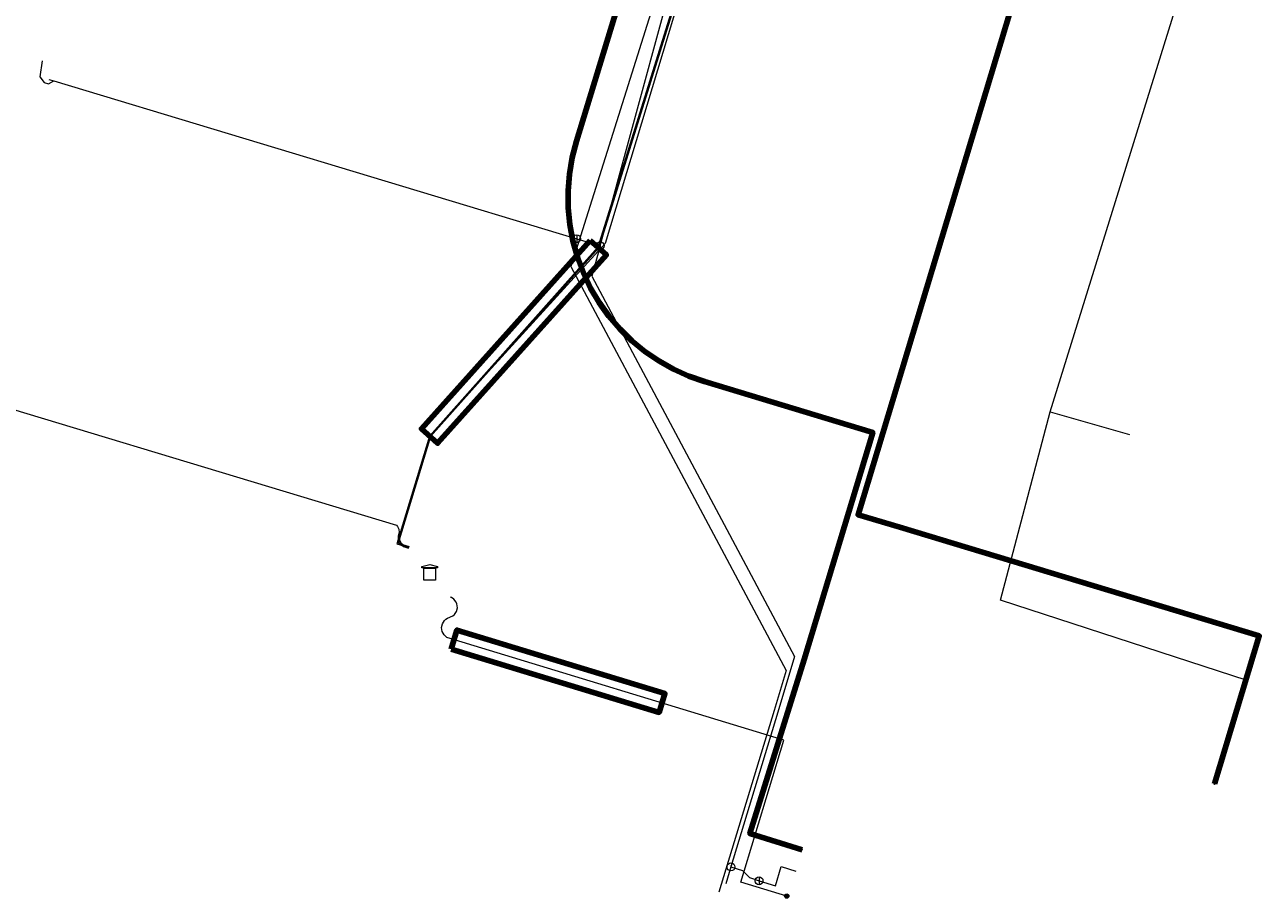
# Model space of a CAD drawing. Extents: x 152558 to 154479, y 462974 to 463683.
# Tile 14 of 256: x 152783 to 152846, y 463335 to 463379. Entities that reach past the tile are written whole.
import ezdxf
from ezdxf.enums import TextEntityAlignment as Align
from ezdxf.lldxf.tags import DXFTag

# ---------------------------------------------------------------- set-up
doc = ezdxf.new("R2010")
doc.units = 0
doc.header["$LTSCALE"] = 0.2
doc.layers.get('0').update_dxf_attribs({"linetype": 'CONTINUOUS'})
for name, color, linetype, lineweight in [('B-RO-KL-DATA_HULPSTUK_KPN BV-S', 90, 'CONTINUOUS', 25), ('B-RO-KL-DATA_HULPSTUK_STEDIN NETBEHEER BV-S', 90, 'CONTINUOUS', 25), ('B-RO-KL-DATA_KABELBED_KPN BV-G', 90, 'CONTINUOUS', 100), ('B-RO-KL-DATA_REGGEFIBER OPERATOR BV-G', 90, 'KL-DATA-N', 18), ('B-RO-KL-DATA_STEDIN NETBEHEER BV-G', 90, 'KL-DATA-N', 18), ('B-RO-KL-ET_LS_400 V_STEDIN NETBEHEER BV-G', 190, 'KL-LS-N', 18), ('B-RO-KL-ET_LS_HULPSTUK_STEDIN NETBEHEER BV-S', 190, 'CONTINUOUS', 25), ('B-RO-KL-ET_LS_MANTELBUIS_PVC_125_STEDIN NETBEHEER BV-G', 190, 'CONTINUOUS', 100), ('B-RO-KL-ET_LS_MANTELBUIS_STEDIN NETBEHEER BV-G', 190, 'CONTINUOUS', 100), ('B-RO-KL-ET_MS_10 KV_STEDIN NETBEHEER BV-G', 130, 'KL-MS-N', 18), ('B-RO-KL-ET_MS_HULPSTUK_STEDIN NETBEHEER BV-S', 130, 'CONTINUOUS', 25), ('B-RO-KL-ET_MS_MANTELBUIS_STEDIN NETBEHEER BV-G', 130, 'CONTINUOUS', 100), ('B-RO-KL-GAS_LD_ASBESTCEMENT_124_0.1 BAR_STEDIN NETBEHEER BV-G', 50, 'KL-GAS-LD-N', 18), ('B-RO-KL-GAS_LD_HULPSTUK_STEDIN NETBEHEER BV-S', 50, 'CONTINUOUS', 25), ('B-RO-KL-GAS_LD_KOPER_54_0.1 BAR_STEDIN NETBEHEER BV-G', 50, 'KL-GAS-LD-N', 18), ('B-RO-KL-GAS_LD_PE_63_0.1 BAR_STEDIN NETBEHEER BV-G', 50, 'KL-GAS-LD-N', 18), ('B-RO-KL-WATER_100_VITENS-G', 170, 'KL-WATER-N', 18), ('B-RO-KL-WATER_HULPSTUK_VITENS-S', 170, 'CONTINUOUS', 25)]:
    doc.layers.add(name, color=color, linetype=linetype, lineweight=lineweight)
doc.styles.add('NLCS-ISO', font='NLCS-ISO.ttf')
tags = doc.linetypes.add('KL-DATA-N', pattern='A,4,-1,[101,NLCS.SHX,S=0.5,R=0,X=0,Y=0],-1,4,-1,["D",Standard,S=1,R=0,X=-0.25,Y=-0.5],-1.5', length=12.5).pattern_tags.tags
tags[18] = DXFTag(74, 10)
tags = doc.linetypes.add('KL-GAS-LD-N', pattern='A,4,-1,[69,NLCS.SHX,S=0.5,R=0,X=0,Y=0],-1,4,-1,["L",Standard,S=1,R=0,X=0.25,Y=-0.5],-2', length=13).pattern_tags.tags
tags[18] = DXFTag(74, 10)
tags = doc.linetypes.add('KL-LS-N', pattern='A,4,-1,[103,NLCS.SHX,S=0.75,R=0,X=0,Y=0],-1,4,-1,["L",Standard,S=1,R=0,X=0,Y=-0.5],-2', length=13).pattern_tags.tags
tags[18] = DXFTag(74, 10)
tags = doc.linetypes.add('KL-MS-N', pattern='A,4,-1,[103,NLCS.SHX,S=0.75,R=0,X=0,Y=0],-1,4,-1,["M",Standard,S=1,R=0,X=0,Y=-0.5],-2', length=13).pattern_tags.tags
tags[18] = DXFTag(74, 10)
doc.linetypes.add('KL-WATER-N', pattern='A,7,-0.5,[168,NLCS.SHX,S=0.75,R=0,X=0.75,Y=0],-2', length=9.5)

# ---------------------------------------------------------------- blocks, each defined once
blk = doc.blocks.new('SKL-WTB_HULP_AFSLUITER-SO')
at = {"color": 0, "linetype": 'ByBlock', "lineweight": 18}
blk.add_lwpolyline([(0, 0.8), (0, -0.8)], dxfattribs=at)
blk.add_circle((0, 0), 1, dxfattribs=at)
at = {"color": 0, "linetype": 'ByBlock', "lineweight": 18, "style": 'NLCS-ISO', "flags": 1}
for tag, p in [('TYPE', (1.5, 0)), ('OMSCHRIJVING', (1.5, -3)), ('LABEL', (1.5, -1.5))]:
    blk.add_attdef(tag, p, '', height=1, dxfattribs=at)
blk = doc.blocks.new('SKL-WTB_HULP_T STUK-SO')
at = {"color": 0, "linetype": 'ByBlock', "lineweight": 18}
blk.add_circle((0, 0), 1, dxfattribs=at)
at = {"color": 0, "linetype": 'ByBlock', "lineweight": -2, "style": 'NLCS-ISO'}
blk.add_text('T', height=1, dxfattribs=at).set_placement((0, 0), align=Align.MIDDLE_CENTER)
at = {"color": 0, "linetype": 'ByBlock', "lineweight": 18, "style": 'NLCS-ISO', "flags": 1}
for tag, p in [('TYPE', (1.5, 0)), ('OMSCHRIJVING', (1.5, -3)), ('LABEL', (1.5, -1.5))]:
    blk.add_attdef(tag, p, '', height=1, dxfattribs=at)
blk = doc.blocks.new('SKL-WTB_HULP_MOF-SO')
at = {"linetype": 'ByBlock', "lineweight": 18}
h = blk.add_hatch(color=0, dxfattribs=at)
h.dxf.hatch_style = 1
h.paths.add_polyline_path([(-0.5625, 0, 1), (0.5625, 0, 1)])
at = {"color": 0, "linetype": 'ByBlock', "lineweight": 18}
blk.add_circle((0, 0), 0.5625, dxfattribs=at)
at = {"color": 0, "linetype": 'ByBlock', "lineweight": 18, "style": 'NLCS-ISO', "flags": 1}
for tag, p in [('TYPE', (1.5, 0)), ('OMSCHRIJVING', (1.5, -3)), ('LABEL', (1.5, -1.5))]:
    blk.add_attdef(tag, p, '', height=1, dxfattribs=at)
blk = doc.blocks.new('SKL-WTB_HULP_TECHNISCH GEBOUW-SO')
at = {"color": 0, "linetype": 'ByBlock', "lineweight": 18}
for points in [[(-2, 1.5), (0, 2), (2, 1.5), (2, 1.18), (-2, 1.18)], [(-1.5, 1.02), (1.5, 1.02), (1.5, -2), (-1.5, -2)]]:
    blk.add_lwpolyline(points, close=True, dxfattribs=at)
at = {"color": 0, "linetype": 'ByBlock', "lineweight": 18, "style": 'NLCS-ISO', "flags": 1}
for tag, p in [('TYPE', (2.5, 0)), ('OMSCHRIJVING', (2.5, -3)), ('LABEL', (2.5, -1.5))]:
    blk.add_attdef(tag, p, '', height=1, dxfattribs=at)
blk = doc.blocks.new('SKL-WTB_HULP_OVERIG-SO')
at = {"color": 0, "linetype": 'ByBlock', "lineweight": 18}
for points in [[(-0.14, 0.14), (0.14, -0.14)], [(0.14, 0.14), (-0.14, -0.14)]]:
    blk.add_lwpolyline(points, dxfattribs=at)
at = {"color": 0, "linetype": 'ByBlock', "lineweight": 18, "style": 'NLCS-ISO', "flags": 1}
for tag, p in [('TYPE', (1.5, 0)), ('OMSCHRIJVING', (1.5, -3)), ('LABEL', (1.5, -1.5))]:
    blk.add_attdef(tag, p, '', height=1, dxfattribs=at)

msp = doc.modelspace()

# ---------------------------------------------------------------- linework, layer by layer
at = {"layer": 'B-RO-KL-DATA_KABELBED_KPN BV-G', "flags": 128}
for points in [[(152838.871, 463399.016), (152838.765, 463398.664), (152825.304, 463354.137), (152827.414, 463353.501), (152845.603, 463348.008), (152843.335, 463340.529)], [(152815.253, 463386.717), (152811.06, 463373.018), (152810.847, 463372.195), (152810.707, 463371.357), (152810.64, 463370.509), (152810.648, 463369.659), (152810.73, 463368.813), (152810.885, 463367.978), (152811.113, 463367.159), (152811.412, 463366.363), (152811.779, 463365.596), (152812.211, 463364.864), (152812.706, 463364.173), (152813.259, 463363.528), (152813.867, 463362.933), (152814.524, 463362.394), (152815.226, 463361.914), (152815.966, 463361.498), (152816.741, 463361.147), (152817.543, 463360.866), (152826.046, 463358.296), (152822.573, 463346.815), (152819.834, 463338.012), (152822.474, 463337.202)]]:
    msp.add_lwpolyline(points, dxfattribs=at)
at = {"layer": 'B-RO-KL-DATA_REGGEFIBER OPERATOR BV-G', "flags": 128}
for points in [[(152835.032, 463359.332), (152842.415, 463383.124), (152845.228, 463396.97)], [(152843.31, 463340.544), (152844.987, 463345.751), (152832.51, 463349.81), (152835.032, 463359.332)], [(152835.032, 463359.332), (152839.033, 463358.197)]]:
    msp.add_lwpolyline(points, dxfattribs=at)
at = {"layer": 'B-RO-KL-DATA_STEDIN NETBEHEER BV-G', "flags": 128}
msp.add_lwpolyline([(152746.013, 463428.801), (152746.145, 463427.505), (152825.102, 463403.632), (152825.231, 463403.58), (152825.349, 463403.507), (152825.453, 463403.413), (152825.539, 463403.304), (152825.605, 463403.181), (152825.649, 463403.048), (152825.668, 463402.91), (152825.664, 463402.771), (152825.576, 463402.442), (152822.023, 463399.339), (152812.148, 463367.658), (152803.626, 463358.115), (152801.972, 463352.662), (152802.582, 463352.478)], dxfattribs=at)
at = {"layer": 'B-RO-KL-ET_LS_400 V_STEDIN NETBEHEER BV-G', "flags": 128}
for points in [[(152829.276, 463412.118), (152829.261, 463412.07), (152828.784, 463412.218), (152825.963, 463403.622), (152825.576, 463402.442), (152822.023, 463399.339), (152812.521, 463367.857), (152803.626, 463358.114), (152802.1, 463353.051), (152802.116, 463352.868), (152802.199, 463352.703), (152802.338, 463352.581), (152802.586, 463352.49)], [(152775.037, 463361.314), (152775.154, 463361.7), (152801.952, 463353.606), (152802.009, 463353.547), (152802.082, 463353.4), (152802.09, 463353.236), (152802.05, 463353.056), (152802.049, 463352.954), (152802.106, 463352.758), (152802.23, 463352.597), (152802.313, 463352.537), (152802.572, 463352.442)], [(152821.698, 463334.857), (152819.378, 463335.56), (152821.549, 463342.739), (152804.506, 463347.935), (152804.361, 463348.067), (152804.269, 463348.241), (152804.242, 463348.435), (152804.284, 463348.627), (152804.388, 463348.793), (152804.461, 463348.859), (152804.544, 463348.912), (152804.815, 463349.022), (152804.888, 463349.086), (152804.994, 463349.248), (152805.038, 463349.436), (152805.014, 463349.628), (152804.976, 463349.718), (152804.857, 463349.87), (152804.735, 463349.957), (152804.691, 463349.972)]]:
    msp.add_lwpolyline(points, dxfattribs=at)
at = {"layer": 'B-RO-KL-ET_LS_MANTELBUIS_PVC_125_STEDIN NETBEHEER BV-G', "flags": 128}
msp.add_lwpolyline([(152804.719, 463347.347), (152815.241, 463344.14), (152815.533, 463345.096), (152805.011, 463348.303), (152804.719, 463347.347)], dxfattribs=at)
at = {"layer": 'B-RO-KL-ET_LS_MANTELBUIS_STEDIN NETBEHEER BV-G', "flags": 128}
msp.add_lwpolyline([(152811.757, 463368.009), (152803.216, 463358.483), (152804.036, 463357.749), (152812.577, 463367.275), (152811.757, 463368.009)], dxfattribs=at)
at = {"layer": 'B-RO-KL-ET_MS_10 KV_STEDIN NETBEHEER BV-G', "flags": 128}
for points in [[(152826.229, 463415.553), (152829.385, 463414.583), (152829.459, 463414.537), (152829.578, 463414.41), (152829.646, 463414.249), (152829.655, 463414.076), (152829.021, 463411.992), (152825.576, 463402.442), (152822.023, 463399.339), (152812.148, 463367.658), (152803.626, 463358.115), (152801.972, 463352.662), (152802.582, 463352.478)], [(152831.628, 463413.928), (152830.214, 463414.329), (152830.116, 463414.329), (152829.929, 463414.273), (152829.778, 463414.15), (152829.723, 463414.069), (152829.068, 463411.976), (152825.618, 463402.412), (152822.067, 463399.311), (152812.193, 463367.633), (152803.671, 463358.09), (152802.034, 463352.696), (152802.597, 463352.526)]]:
    msp.add_lwpolyline(points, dxfattribs=at)
at = {"layer": 'B-RO-KL-ET_MS_MANTELBUIS_STEDIN NETBEHEER BV-G', "flags": 128}
msp.add_lwpolyline([(152811.757, 463368.009), (152803.216, 463358.483), (152804.036, 463357.749), (152812.577, 463367.275), (152811.757, 463368.009)], dxfattribs=at)
at = {"layer": 'B-RO-KL-GAS_LD_ASBESTCEMENT_124_0.1 BAR_STEDIN NETBEHEER BV-G', "flags": 128}
for points in [[(152812.26, 463367.734), (152817.264, 463386.113), (152818.536, 463390.325)], [(152784.377, 463376.139), (152784.623, 463376.065), (152811.072, 463368.092)], [(152811.072, 463368.092), (152811.948, 463367.828), (152812.26, 463367.734)], [(152812.26, 463367.734), (152811.84, 463366.191), (152822.095, 463346.962), (152821.248, 463344.162), (152818.877, 463336.33)], [(152818.877, 463336.33), (152818.619, 463335.477)]]:
    msp.add_lwpolyline(points, dxfattribs=at)
at = {"layer": 'B-RO-KL-GAS_LD_KOPER_54_0.1 BAR_STEDIN NETBEHEER BV-G', "flags": 128}
msp.add_lwpolyline([(152784.033, 463377.081), (152783.921, 463376.276), (152784.141, 463375.989), (152784.351, 463375.926), (152784.623, 463376.065)], dxfattribs=at)
at = {"layer": 'B-RO-KL-GAS_LD_PE_63_0.1 BAR_STEDIN NETBEHEER BV-G', "flags": 128}
for points in [[(152818.877, 463336.33), (152819.457, 463336.152), (152819.815, 463335.789), (152820.297, 463335.629)], [(152820.297, 463335.629), (152821.129, 463335.377), (152821.422, 463336.344), (152822.158, 463336.121)]]:
    msp.add_lwpolyline(points, dxfattribs=at)
at = {"layer": 'B-RO-KL-WATER_100_VITENS-G', "flags": 128}
for points in [[(152820.817, 463405.547), (152819.579, 463401.567), (152820.395, 463397.181), (152811.259, 463368.224), (152811.159, 463367.905), (152811.01, 463367.433)], [(152811.01, 463367.433), (152810.772, 463366.679), (152821.672, 463346.254), (152821.059, 463344.239), (152818.268, 463335.06)]]:
    msp.add_lwpolyline(points, dxfattribs=at)

# ---------------------------------------------------------------- block references
at = {"layer": 'B-RO-KL-DATA_HULPSTUK_KPN BV-S', "xscale": 0.2, "yscale": 0.2, "zscale": 0.2}
for p in [(152843.335, 463340.529), (152822.474, 463337.202)]:
    msp.add_blockref('SKL-WTB_HULP_OVERIG-SO', p, dxfattribs=at)
at = {"layer": 'B-RO-KL-DATA_HULPSTUK_STEDIN NETBEHEER BV-S', "xscale": 0.2, "yscale": 0.2, "zscale": 0.2}
msp.add_blockref('SKL-WTB_HULP_TECHNISCH GEBOUW-SO', (152803.637, 463351.224), dxfattribs=at)
at = {"layer": 'B-RO-KL-ET_LS_HULPSTUK_STEDIN NETBEHEER BV-S', "xscale": 0.2, "yscale": 0.2, "zscale": 0.2}
msp.add_blockref('SKL-WTB_HULP_MOF-SO', (152821.698, 463334.857), dxfattribs=at)
at = {"layer": 'B-RO-KL-ET_MS_HULPSTUK_STEDIN NETBEHEER BV-S', "xscale": 0.2, "yscale": 0.2, "zscale": 0.2}
msp.add_blockref('SKL-WTB_HULP_TECHNISCH GEBOUW-SO', (152803.636, 463351.224), dxfattribs=at)
at = {"layer": 'B-RO-KL-GAS_LD_HULPSTUK_STEDIN NETBEHEER BV-S', "xscale": 0.2, "yscale": 0.2, "zscale": 0.2}
for name, p in [('SKL-WTB_HULP_AFSLUITER-SO', (152811.072, 463368.092)), ('SKL-WTB_HULP_T STUK-SO', (152812.26, 463367.734)), ('SKL-WTB_HULP_T STUK-SO', (152818.877, 463336.33)), ('SKL-WTB_HULP_AFSLUITER-SO', (152820.297, 463335.629))]:
    msp.add_blockref(name, p, dxfattribs=at)
at = {"layer": 'B-RO-KL-WATER_HULPSTUK_VITENS-S', "xscale": 0.2, "yscale": 0.2, "zscale": 0.2}
for p in [(152811.259, 463368.224), (152811.159, 463367.905), (152811.01, 463367.433), (152811.01, 463367.433)]:
    msp.add_blockref('SKL-WTB_HULP_OVERIG-SO', p, dxfattribs=at)

doc.saveas('drawing.dxf')
